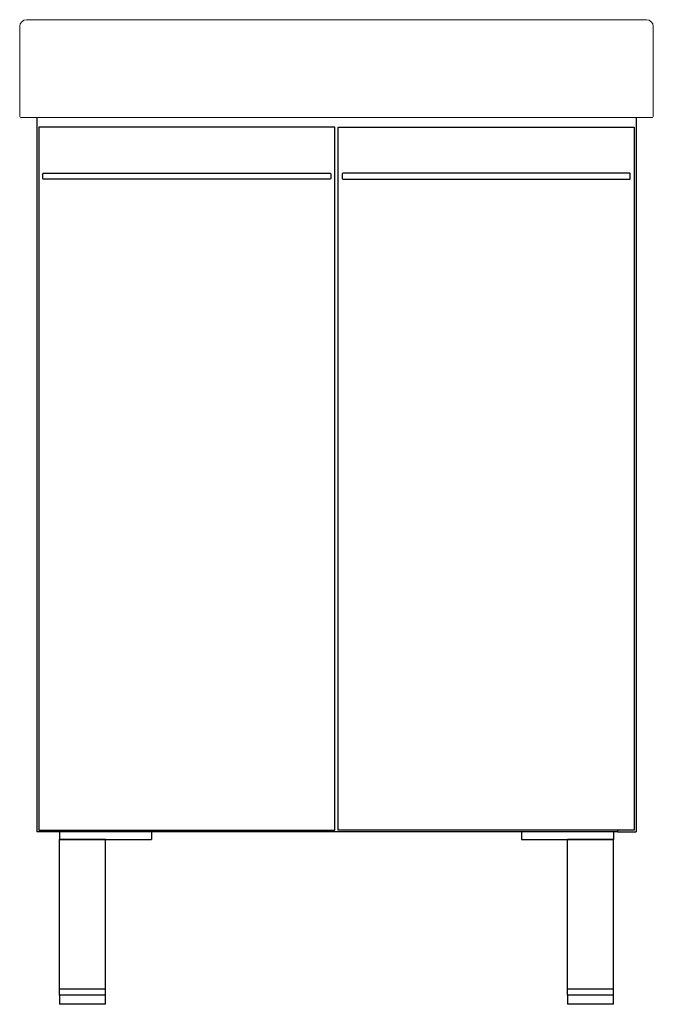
# Model space of a CAD drawing. Header units: millimetres. Extents: x 4042.515 to 4043.065, y 2165.069 to 2165.923.
import ezdxf

# ---------------------------------------------------------------- set-up
doc = ezdxf.new("R2010")
doc.units = ezdxf.units.MM
doc.layers.add('SANINDUSA', color=3, linetype='Continuous')

msp = doc.modelspace()

# ---------------------------------------------------------------- linework, layer by layer
at = {"layer": 'SANINDUSA', "linetype": 'Continuous', "lineweight": 15}
for p, q in [((4042.51531, 2165.91719), (4042.51531, 2165.83919)), ((4042.52131, 2165.92319), (4043.05931, 2165.92319)), ((4043.06531, 2165.91719), (4043.06531, 2165.83919)), ((4043.05931, 2165.83819), (4042.52131, 2165.83819))]:
    msp.add_line(p, q, dxfattribs=at)
at = {"layer": 'SANINDUSA'}
for p, q in [((4042.53031, 2165.83819), (4042.53031, 2165.21847)), ((4043.05031, 2165.83819), (4043.05031, 2165.21847)), ((4042.53181, 2165.82997), (4042.53181, 2165.21997)), ((4042.78881, 2165.82997), (4042.53181, 2165.82997)), ((4042.78881, 2165.21997), (4042.78881, 2165.82997)), ((4042.79181, 2165.82997), (4043.04881, 2165.82997)), ((4042.79181, 2165.21997), (4042.79181, 2165.82997)), ((4043.04881, 2165.82997), (4043.04881, 2165.21997)), ((4042.53531, 2165.78547), (4042.53531, 2165.78947)), ((4042.53581, 2165.78997), (4042.78481, 2165.78997)), ((4042.78531, 2165.78947), (4042.78531, 2165.78547)), ((4042.79531, 2165.78947), (4042.79531, 2165.78547)), ((4043.04481, 2165.78997), (4042.79581, 2165.78997)), ((4043.04531, 2165.78547), (4043.04531, 2165.78947)), ((4042.78481, 2165.78497), (4042.53581, 2165.78497)), ((4042.79581, 2165.78497), (4043.04481, 2165.78497)), ((4042.54631, 2165.21847), (4042.53031, 2165.21847)), ((4042.53181, 2165.21997), (4042.78881, 2165.21997)), ((4042.54631, 2165.21997), (4042.54631, 2165.21847)), ((4042.54631, 2165.21897), (4043.03431, 2165.21897)), ((4042.54981, 2165.21897), (4042.54981, 2165.21197)), ((4042.62981, 2165.21897), (4042.62981, 2165.21197)), ((4043.04881, 2165.21997), (4042.79181, 2165.21997)), ((4042.95081, 2165.21897), (4042.95081, 2165.21197)), ((4043.03081, 2165.21897), (4043.03081, 2165.21197)), ((4043.03431, 2165.21997), (4043.03431, 2165.21847)), ((4043.03431, 2165.21847), (4043.05031, 2165.21847)), ((4042.54981, 2165.21197), (4042.62981, 2165.21197)), ((4042.58981, 2165.21197), (4042.54981, 2165.21197)), ((4042.54981, 2165.08197), (4042.54981, 2165.21197)), ((4042.58981, 2165.08197), (4042.58981, 2165.21197)), ((4042.95081, 2165.21197), (4043.03081, 2165.21197)), ((4043.03081, 2165.21197), (4042.99081, 2165.21197)), ((4042.99081, 2165.08197), (4042.99081, 2165.21197)), ((4043.03081, 2165.08197), (4043.03081, 2165.21197)), ((4042.58981, 2165.08197), (4042.54981, 2165.08197)), ((4042.54981, 2165.07697), (4042.54981, 2165.08197)), ((4042.58981, 2165.07697), (4042.58981, 2165.08197)), ((4043.03081, 2165.08197), (4042.99081, 2165.08197)), ((4042.99081, 2165.07697), (4042.99081, 2165.08197)), ((4043.03081, 2165.07697), (4043.03081, 2165.08197)), ((4042.54981, 2165.07697), (4042.54981, 2165.06897)), ((4042.58981, 2165.07697), (4042.54981, 2165.07697)), ((4042.58981, 2165.06897), (4042.58981, 2165.07697)), ((4042.99081, 2165.07697), (4042.99081, 2165.06897)), ((4043.03081, 2165.07697), (4042.99081, 2165.07697)), ((4043.03081, 2165.06897), (4043.03081, 2165.07697)), ((4042.56981, 2165.06897), (4042.54981, 2165.06897)), ((4042.58981, 2165.06897), (4042.56981, 2165.06897)), ((4043.03081, 2165.06897), (4042.99081, 2165.06897))]:
    msp.add_line(p, q, dxfattribs=at)
at = {"layer": 'SANINDUSA', "linetype": 'Continuous', "lineweight": 15}
for centre, radius, start, end in [((4042.52131, 2165.91719), 0.006, 90, 180), ((4043.05931, 2165.91719), 0.006, 0, 90), ((4042.51631, 2165.83919), 0.001, 180, 270), ((4043.06431, 2165.83919), 0.001, 270, 0)]:
    msp.add_arc(centre, radius, start, end, dxfattribs=at)
at = {"layer": 'SANINDUSA'}
for centre, start, end in [((4042.53581, 2165.78947), 90, 180), ((4042.78481, 2165.78947), 0, 90), ((4042.79581, 2165.78947), 90, 180), ((4043.04481, 2165.78947), 0, 90), ((4042.53581, 2165.78547), 180, 270), ((4042.78481, 2165.78547), 270, 0), ((4042.79581, 2165.78547), 180, 270), ((4043.04481, 2165.78547), 270, 0)]:
    msp.add_arc(centre, 0.0005, start, end, dxfattribs=at)
at = {"layer": 'SANINDUSA', "linetype": 'Continuous', "lineweight": 15}
for points, knots in [([(4042.52131, 2165.83819), (4042.52124, 2165.83819), (4042.52111, 2165.83819), (4042.52091, 2165.83819), (4042.52072, 2165.83819), (4042.52053, 2165.83819), (4042.52024, 2165.83819), (4042.51985, 2165.83819), (4042.51939, 2165.83819), (4042.51895, 2165.83819), (4042.51839, 2165.83819), (4042.51775, 2165.83819), (4042.51723, 2165.83819), (4042.51689, 2165.83819), (4042.51668, 2165.83819), (4042.51651, 2165.83819), (4042.51641, 2165.83819), (4042.51635, 2165.83819), (4042.51631, 2165.83819), (4042.51631, 2165.83819), (4042.51631, 2165.83819)], [0, 0, 0, 0, 0.025052, 0.050046, 0.075022, 0.100017, 0.125071, 0.187551, 0.2501, 0.312579, 0.375129, 0.500007, 0.624885, 0.687366, 0.749914, 0.812393, 0.874943, 0.916628, 0.958254, 1, 1, 1, 1]), ([(4043.06431, 2165.83819), (4043.06431, 2165.83819), (4043.06431, 2165.83819), (4043.06429, 2165.83819), (4043.06427, 2165.83819), (4043.06425, 2165.83819), (4043.0642, 2165.83819), (4043.0641, 2165.83819), (4043.06393, 2165.83819), (4043.06372, 2165.83819), (4043.06339, 2165.83819), (4043.06287, 2165.83819), (4043.06223, 2165.83819), (4043.06167, 2165.83819), (4043.06122, 2165.83819), (4043.06076, 2165.83819), (4043.06034, 2165.83819), (4043.05996, 2165.83819), (4043.05963, 2165.83819), (4043.05942, 2165.83819), (4043.05931, 2165.83819)], [0, 0, 0, 0, 0.025052, 0.050047, 0.075022, 0.100017, 0.125071, 0.187551, 0.2501, 0.312581, 0.375129, 0.500007, 0.624885, 0.687364, 0.749914, 0.812392, 0.874943, 0.916629, 0.958254, 1, 1, 1, 1])]:
    msp.add_open_spline(points, degree=3, knots=knots, dxfattribs=at)

doc.saveas('drawing.dxf')
